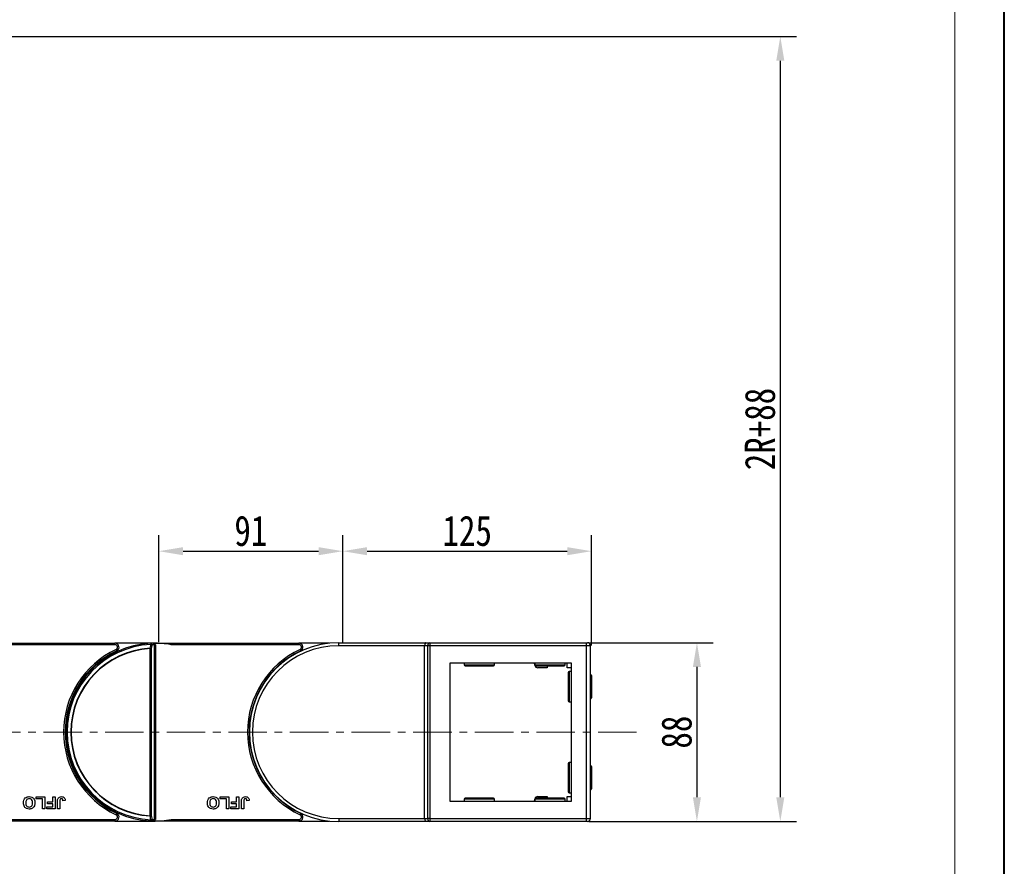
# Model space of a CAD drawing. Header units: millimetres. Extents: x -976 to 1106, y 28 to 1486.
# Tile 43 of 51: x 600 to 1087, y 651 to 1070. Entities that reach past the tile are written whole.
import ezdxf

# ---------------------------------------------------------------- set-up
doc = ezdxf.new("R2010")
doc.units = ezdxf.units.MM
doc.linetypes.add('CENTERX2', pattern=[20.32, 12.7, -2.54, 2.54, -2.54])
doc.styles.get("Standard").update_dxf_attribs({"font": '仿宋_GB2312.ttf', "width": 0.8})
doc.dimstyles.new('ISO-60.1', dxfattribs={"dimtxt": 15, "dimasz": 12, "dimexe": 8, "dimexo": 0.625, "dimgap": 2.5, "dimtad": 1, "dimdsep": 46, "dimtxsty": 'Standard', "dimcen": 2.5, "dimadec": 0, "dimazin": 0, "dimtfac": 1, "dimtmove": 0, "dimatfit": 3, "dimfxl": 0, "dimarcsym": 0})

# ---------------------------------------------------------------- blocks, each defined once
blk = doc.blocks.new('*D3626')
at = {"color": 0, "lineweight": -2}
for p, q in [((759.39, 762.18), (759.39, 815.14)), ((882.41, 760.49), (882.41, 815.14)), ((771.39, 807.14), (870.41, 807.14))]:
    blk.add_line(p, q, dxfattribs=at)
at = {"color": 0, "lineweight": 9}
for points in [[(771.39, 809.14), (771.39, 805.14), (759.39, 807.14)], [(870.41, 809.14), (870.41, 805.14), (882.41, 807.14)]]:
    blk.add_solid(points, dxfattribs=at)
at = {"layer": 'Defpoints', "color": 0, "lineweight": 9}
for p in [(882.41, 807.14), (759.39, 761.56), (882.41, 759.86)]:
    blk.add_point(p, dxfattribs=at)
at = {"color": 0, "lineweight": 9, "insert": (820.9, 817.14), "char_height": 15, "attachment_point": 5}
blk.add_mtext('125', dxfattribs=at)
blk = doc.blocks.new('*D3627')
at = {"color": 0, "lineweight": -2}
for p, q in [((668.39, 762.18), (668.39, 815.14)), ((759.39, 762.18), (759.39, 815.14)), ((680.39, 807.14), (747.39, 807.14))]:
    blk.add_line(p, q, dxfattribs=at)
at = {"color": 0, "lineweight": 9}
for points in [[(680.39, 809.14), (680.39, 805.14), (668.39, 807.14)], [(747.39, 809.14), (747.39, 805.14), (759.39, 807.14)]]:
    blk.add_solid(points, dxfattribs=at)
at = {"layer": 'Defpoints', "color": 0, "lineweight": 9}
for p in [(759.39, 807.14), (668.39, 761.56), (759.39, 761.56)]:
    blk.add_point(p, dxfattribs=at)
at = {"color": 0, "lineweight": 9, "insert": (713.89, 817.14), "char_height": 15, "attachment_point": 5}
blk.add_mtext('91', dxfattribs=at)
blk = doc.blocks.new('*D3628')
at = {"color": 0, "lineweight": -2}
for p, q in [((881.03, 761.86), (942.55, 761.86)), ((934.55, 749.86), (934.55, 685.34)), ((881.03, 673.34), (942.55, 673.34))]:
    blk.add_line(p, q, dxfattribs=at)
at = {"color": 0, "lineweight": 9}
for points in [[(932.55, 749.86), (936.55, 749.86), (934.55, 761.86)], [(932.55, 685.34), (936.55, 685.34), (934.55, 673.34)]]:
    blk.add_solid(points, dxfattribs=at)
at = {"layer": 'Defpoints', "color": 0, "lineweight": 9}
for p in [(880.41, 761.86), (880.41, 673.34), (934.55, 673.34)]:
    blk.add_point(p, dxfattribs=at)
at = {"color": 0, "lineweight": 9, "insert": (924.55, 717.6), "char_height": 15, "attachment_point": 5, "rotation": 90}
blk.add_mtext('88', dxfattribs=at)
blk = doc.blocks.new('*D3629')
at = {"color": 0, "lineweight": -2}
for p, q in [((289.94, 1061.84), (983.8, 1061.84)), ((975.8, 1049.84), (975.8, 685.34)), ((885.55, 673.34), (983.8, 673.34))]:
    blk.add_line(p, q, dxfattribs=at)
at = {"color": 0, "lineweight": 9}
for points in [[(973.8, 1049.84), (977.8, 1049.84), (975.8, 1061.84)], [(973.8, 685.34), (977.8, 685.34), (975.8, 673.34)]]:
    blk.add_solid(points, dxfattribs=at)
at = {"layer": 'Defpoints', "color": 0, "lineweight": 9}
for p in [(289.31, 1061.84), (884.92, 673.34), (975.8, 673.34)]:
    blk.add_point(p, dxfattribs=at)
at = {"color": 0, "lineweight": 9, "insert": (965.8, 867.59), "char_height": 15, "attachment_point": 5, "rotation": 90}
blk.add_mtext('2R+88', dxfattribs=at)

msp = doc.modelspace()

# ---------------------------------------------------------------- linework, layer by layer
at = {"color": 7, "lineweight": 40}
msp.add_line((1086.603, 27.564), (1086.603, 1485.835), dxfattribs=at)
at = {"color": 7, "lineweight": 13}
msp.add_line((1062.053, 52.114), (1062.053, 1461.285), dxfattribs=at)
at = {"color": 7, "linetype": 'Continuous', "lineweight": 25}
for p, q in [((575.72, 761.6), (646.687, 761.6)), ((646.687, 760.85), (583.498, 760.85)), ((646.687, 760.85), (646.687, 761.6)), ((666.409, 761.6), (646.687, 761.6)), ((666.561, 761.007), (665.959, 761.457)), ((666.189, 674.357), (666.189, 760.844)), ((666.409, 761.6), (666.72, 761.6)), ((666.564, 760.85), (666.72, 760.85)), ((666.72, 761.6), (737.687, 761.6)), ((666.72, 761.6), (666.72, 761.599)), ((666.72, 760.85), (666.72, 674.35)), ((737.687, 760.85), (674.498, 760.85)), ((737.687, 760.85), (737.687, 761.6)), ((752.582, 761.6), (737.687, 761.6)), ((757.409, 760.364), (757.409, 761.864)), ((757.409, 761.864), (800.484, 761.864)), ((799.863, 760.364), (757.409, 760.364)), ((799.863, 674.836), (799.863, 760.364)), ((801.424, 760.364), (799.863, 760.364)), ((800.484, 761.864), (802.484, 761.864)), ((801.424, 674.836), (801.424, 760.364)), ((802.484, 760.364), (801.424, 760.364)), ((802.484, 761.864), (802.484, 760.364)), ((802.484, 761.864), (879.863, 761.864)), ((879.863, 760.364), (802.484, 760.364)), ((802.484, 760.364), (802.484, 674.836)), ((879.863, 760.364), (879.863, 761.864)), ((879.863, 761.864), (880.363, 761.864)), ((879.863, 674.836), (879.863, 760.364)), ((881.863, 760.364), (879.863, 760.364)), ((881.863, 674.836), (881.863, 760.364)), ((664.098, 676.239), (664.098, 758.962)), ((664.098, 758.962), (664.629, 758.962)), ((664.629, 758.962), (664.629, 676.239)), ((812.409, 751.864), (872.409, 751.864)), ((812.409, 683.336), (812.409, 751.864)), ((819.363, 751.864), (819.363, 750.864)), ((819.863, 750.364), (833.863, 750.364)), ((834.363, 750.864), (834.363, 751.864)), ((854.377, 750.704), (854.172, 751.864)), ((854.363, 751.864), (854.363, 750.864)), ((854.863, 750.364), (868.863, 750.364)), ((860.509, 750.364), (860.509, 749.464)), ((869.363, 750.864), (869.363, 751.864)), ((870.309, 749.464), (870.309, 751.864)), ((872.409, 751.864), (872.409, 683.336)), ((860.509, 749.464), (855.854, 749.464)), ((872.409, 749.464), (870.309, 749.464)), ((870.909, 747.1), (870.909, 733.1)), ((872.409, 747.6), (871.409, 747.6)), ((881.909, 746.1), (881.863, 746.1)), ((882.409, 745.6), (882.409, 734.6)), ((871.409, 732.6), (872.409, 732.6)), ((881.863, 734.1), (881.909, 734.1)), ((623.019, 724.9), (622.613, 724.9)), ((713.751, 724.9), (713.613, 724.9)), ((622.613, 710.3), (623.019, 710.3)), ((713.613, 710.3), (713.751, 710.3)), ((870.909, 702.1), (870.909, 688.1)), ((872.409, 702.6), (871.409, 702.6)), ((881.909, 701.1), (881.863, 701.1)), ((882.409, 700.6), (882.409, 689.6)), ((871.409, 687.6), (872.409, 687.6)), ((881.863, 689.1), (881.909, 689.1)), ((607.716, 684.6), (607.716, 685.6)), ((607.716, 685.6), (611.947, 685.6)), ((610.793, 684.6), (607.716, 684.6)), ((610.793, 679.6), (610.793, 684.6)), ((611.947, 685.6), (611.947, 679.6)), ((613.331, 682.062), (613.331, 683.062)), ((613.331, 683.062), (615.87, 683.062)), ((615.87, 682.062), (613.331, 682.062)), ((615.87, 683.062), (615.87, 685.6)), ((615.87, 685.6), (617.024, 685.6)), ((615.87, 680.6), (615.87, 682.062)), ((617.024, 685.6), (617.024, 679.6)), ((618.254, 679.6), (618.254, 683.383)), ((619.408, 683.484), (619.408, 679.6)), ((622.1, 683.677), (620.947, 683.6)), ((698.716, 684.6), (698.716, 685.6)), ((698.716, 685.6), (702.947, 685.6)), ((701.793, 684.6), (698.716, 684.6)), ((701.793, 679.6), (701.793, 684.6)), ((702.947, 685.6), (702.947, 679.6)), ((704.331, 683.062), (706.87, 683.062)), ((704.331, 682.062), (704.331, 683.062)), ((706.87, 682.062), (704.331, 682.062)), ((706.87, 683.062), (706.87, 685.6)), ((706.87, 685.6), (708.024, 685.6)), ((706.87, 680.6), (706.87, 682.062)), ((708.024, 685.6), (708.024, 679.6)), ((709.254, 679.6), (709.254, 683.383)), ((710.408, 683.484), (710.408, 679.6)), ((713.1, 683.677), (711.947, 683.6)), ((872.409, 683.336), (812.409, 683.336)), ((819.363, 684.336), (819.363, 683.336)), ((833.863, 684.836), (819.863, 684.836)), ((834.363, 683.336), (834.363, 684.336)), ((854.172, 683.336), (854.377, 684.497)), ((854.363, 684.336), (854.363, 683.336)), ((868.863, 684.836), (854.863, 684.836)), ((855.854, 685.736), (860.509, 685.736)), ((860.509, 685.736), (860.509, 684.836)), ((869.363, 683.336), (869.363, 684.336)), ((870.309, 683.336), (870.309, 685.736)), ((870.309, 685.736), (872.409, 685.736)), ((611.947, 679.6), (610.793, 679.6)), ((612.947, 680.6), (615.87, 680.6)), ((612.947, 679.6), (612.947, 680.6)), ((617.024, 679.6), (612.947, 679.6)), ((619.408, 679.6), (618.254, 679.6)), ((702.947, 679.6), (701.793, 679.6)), ((703.947, 680.6), (706.87, 680.6)), ((703.947, 679.6), (703.947, 680.6)), ((708.024, 679.6), (703.947, 679.6)), ((710.408, 679.6), (709.254, 679.6)), ((646.687, 673.6), (575.72, 673.6)), ((583.498, 674.35), (646.687, 674.35)), ((646.687, 674.35), (646.687, 673.6)), ((646.687, 673.6), (666.409, 673.6)), ((664.629, 676.239), (664.098, 676.239)), ((666.72, 673.6), (666.409, 673.6)), ((666.564, 674.35), (666.72, 674.35)), ((666.72, 673.601), (666.72, 673.6)), ((737.687, 673.6), (666.72, 673.6)), ((674.498, 674.35), (737.687, 674.35)), ((737.687, 674.35), (737.687, 673.6)), ((737.687, 673.6), (752.582, 673.6)), ((757.409, 674.836), (757.409, 673.336)), ((757.409, 674.836), (799.863, 674.836)), ((800.484, 673.336), (757.409, 673.336)), ((799.863, 674.836), (801.424, 674.836)), ((802.484, 673.336), (800.484, 673.336)), ((802.484, 674.836), (801.424, 674.836)), ((802.484, 674.836), (802.484, 673.336)), ((802.484, 674.836), (879.863, 674.836)), ((879.863, 673.336), (802.484, 673.336)), ((879.863, 674.836), (881.863, 674.836)), ((879.863, 673.336), (879.863, 674.836)), ((880.363, 673.336), (879.863, 673.336))]:
    msp.add_line(p, q, dxfattribs=at)
at = {"color": 8, "linetype": 'Continuous', "lineweight": 25}
for p, q in [((819.363, 750.864), (834.363, 750.864)), ((854.363, 750.864), (869.363, 750.864)), ((871.409, 747.6), (871.409, 732.6)), ((881.909, 746.1), (881.909, 734.1)), ((871.409, 702.6), (871.409, 687.6)), ((881.909, 701.1), (881.909, 689.1)), ((834.363, 684.336), (819.363, 684.336)), ((869.363, 684.336), (854.363, 684.336))]:
    msp.add_line(p, q, dxfattribs=at)
at = {"color": 1, "linetype": 'CENTERX2', "lineweight": 13, "ltscale": 1.5}
msp.add_line((904.704, 717.6), (470.718, 717.6), dxfattribs=at)
at = {"color": 7, "linetype": 'Continuous', "lineweight": 25, "flags": 128}
for points in [[(664.429, 761.556), (664.43, 761.545), (664.431, 761.512), (664.434, 761.459), (664.437, 761.386), (664.441, 761.296), (664.446, 761.192), (664.451, 761.077), (664.457, 760.953)], [(647.218, 758.469), (647.28, 758.336), (647.34, 758.209), (647.395, 758.092), (647.444, 757.989), (647.483, 757.904), (647.513, 757.842), (647.531, 757.803), (647.537, 757.79)], [(738.218, 758.469), (738.28, 758.336), (738.34, 758.209), (738.395, 758.092), (738.444, 757.989), (738.483, 757.904), (738.513, 757.842), (738.531, 757.803), (738.537, 757.79)], [(647.218, 676.732), (647.28, 676.864), (647.34, 676.992), (647.395, 677.109), (647.444, 677.212), (647.483, 677.296), (647.513, 677.359), (647.531, 677.398), (647.537, 677.411)], [(738.218, 676.732), (738.28, 676.864), (738.34, 676.992), (738.395, 677.109), (738.444, 677.212), (738.483, 677.296), (738.513, 677.359), (738.531, 677.398), (738.537, 677.411)], [(664.457, 674.247), (664.451, 674.124), (664.446, 674.008), (664.441, 673.904), (664.437, 673.815), (664.434, 673.742), (664.431, 673.689), (664.43, 673.656), (664.429, 673.645)]]:
    msp.add_lwpolyline(points, dxfattribs=at)
at = {"color": 7, "linetype": 'Continuous', "lineweight": 25}
for centre, radius, start, end in [((666.409, 717.6), 44, 92.57859, 267.42141), ((666.409, 717.6), 43.397, 92.57859, 267.42141), ((646.687, 759.6), 2, 295.15349, 90), ((646.687, 759.6), 1.25, 295.15349, 90), ((666.409, 717.6), 44, 91.40525, 92.57859), ((664.321, 760.887), 0.677, 353.16423, 80.7824), ((663.913, 757.914), 3.088, 69.52419, 79.86764), ((666.939, 717.6), 43.25, 90.99361, 92.57859), ((666.409, 717.6), 44, 79.40598, 91.40525), ((665.31, 760.863), 0.88, 358.72936, 42.44498), ((663.202, 760.855), 3.362, 359.92263, 2.59976), ((757.409, 717.6), 44.264, 90, 270), ((757.409, 717.6), 42.764, 90, 270), ((737.687, 759.6), 2, 295.15349, 90), ((737.687, 759.6), 1.25, 295.15349, 90), ((802.749, 760.552), 1.339, 101.42072, 188.05261), ((880.363, 760.364), 1.5, 0, 90), ((666.409, 717.6), 45.15, 115.15349, 244.84651), ((666.409, 717.6), 44.4, 115.15349, 244.84651), ((666.409, 717.6), 41.573, 93.19752, 266.80248), ((666.409, 717.6), 41.426, 93.19752, 266.80248), ((707.836, 761.485), 43.81, 183.1094, 183.30177), ((663.547, 756.056), 3.1, 69.57979, 79.91105), ((757.409, 717.6), 45.15, 115.15349, 244.84651), ((757.409, 717.6), 44.4, 115.15349, 244.84651), ((819.863, 750.864), 0.5, 180, 270), ((833.863, 750.864), 0.5, 270, 0), ((854.863, 750.864), 0.5, 180, 270), ((855.854, 750.964), 1.5, 190, 270), ((868.863, 750.864), 0.5, 270, 0), ((871.409, 747.1), 0.5, 90, 180), ((881.909, 745.6), 0.5, 0, 90), ((871.409, 733.1), 0.5, 180, 270), ((881.909, 734.6), 0.5, 270, 0), ((871.409, 702.1), 0.5, 90, 180), ((881.909, 700.6), 0.5, 0, 90), ((871.409, 688.1), 0.5, 180, 270), ((881.909, 689.6), 0.5, 270, 0), ((819.863, 684.336), 0.5, 90, 180), ((833.863, 684.336), 0.5, 0, 90), ((854.863, 684.336), 0.5, 90, 180), ((855.854, 684.236), 1.5, 90, 170), ((868.863, 684.336), 0.5, 0, 90), ((646.687, 675.6), 2, 270, 64.84651), ((737.687, 675.6), 2, 270, 64.84651), ((646.687, 675.6), 1.25, 270, 64.84651), ((711.659, 673.502), 47.639, 176.70596, 176.88287), ((663.547, 679.144), 3.1, 280.08895, 290.42021), ((664.321, 674.313), 0.677, 279.2176, 6.83577), ((666.409, 717.6), 44, 267.42141, 268.59475), ((663.913, 677.287), 3.088, 280.13236, 290.47581), ((666.939, 717.6), 43.25, 267.42141, 269.00639), ((666.409, 717.6), 44, 268.59475, 280.59402), ((665.31, 674.337), 0.88, 317.55955, 1.26795), ((663.202, 674.346), 3.362, 357.40024, 0.07737), ((737.687, 675.6), 1.25, 270, 64.84651), ((802.749, 674.649), 1.339, 171.94739, 258.57928), ((880.363, 674.836), 1.5, 270, 0)]:
    msp.add_arc(centre, radius, start, end, dxfattribs=at)
for centre, start_param, end_param in [((800.484, 760.364), 0, 1.5707963), ((800.484, 674.836), 1.5707963, 3.1415927)]:
    msp.add_ellipse(centre, major_axis=(0, 1.5), ratio=0.4142136, start_param=start_param, end_param=end_param, dxfattribs=at)
for points, knots in [([(664.09, 759.108), (664.174, 759.53), (664.296, 760.145), (664.418, 760.76), (664.457, 760.953)], [0, 0, 0, 0, 0.68553388, 1, 1, 1, 1]), ([(664.993, 760.806), (664.955, 760.613), (664.833, 759.998), (664.712, 759.383), (664.629, 758.962)], [0, 0, 0, 0, 0.314474, 1, 1, 1, 1]), ([(665.959, 761.457), (665.826, 761.507), (665.622, 761.584), (665.406, 761.586), (665.33, 761.587)], [0, 0, 0, 0, 0.6498593, 1, 1, 1, 1]), ([(666.564, 760.85), (666.506, 760.85), (666.366, 760.849), (666.255, 760.846), (666.189, 760.844)], [0, 0, 0, 0, 0.415674, 1, 1, 1, 1]), ([(666.72, 760.85), (666.718, 760.852), (666.666, 760.904), (666.613, 760.956), (666.561, 761.007)], [0, 0, 0, 0, 0.02453486, 1, 1, 1, 1]), ([(601.408, 682.609), (601.438, 683.052), (601.496, 683.937), (602.196, 685.012), (603.202, 685.602), (603.898, 685.652), (604.246, 685.677)], [0, 0, 0, 0, 0.2805587, 0.5594749, 0.7794167, 1, 1, 1, 1]), ([(604.263, 679.523), (603.816, 679.566), (602.923, 679.651), (601.931, 680.499), (601.464, 681.561), (601.427, 682.259), (601.408, 682.609)], [0, 0, 0, 0, 0.2798264, 0.5586398, 0.7789856, 1, 1, 1, 1]), ([(604.248, 684.677), (603.963, 684.64), (603.393, 684.567), (602.645, 683.774), (602.594, 683.033), (602.562, 682.58)], [0, 0, 0, 0, 0.2799823, 0.559744, 1, 1, 1, 1]), ([(602.562, 682.58), (602.574, 682.297), (602.599, 681.735), (602.961, 681.005), (603.582, 680.58), (604.026, 680.542), (604.248, 680.523)], [0, 0, 0, 0, 0.2810886, 0.5600037, 0.7797054, 1, 1, 1, 1]), ([(604.246, 685.677), (604.69, 685.637), (605.576, 685.557), (606.57, 684.726), (607.043, 683.676), (607.081, 682.983), (607.1, 682.636)], [0, 0, 0, 0, 0.2799336, 0.5587161, 0.7790508, 1, 1, 1, 1]), ([(605.947, 682.597), (605.933, 682.881), (605.906, 683.447), (605.528, 684.169), (604.917, 684.611), (604.471, 684.655), (604.248, 684.677)], [0, 0, 0, 0, 0.281013, 0.5601256, 0.7799535, 1, 1, 1, 1]), ([(604.248, 680.523), (604.534, 680.556), (605.104, 680.622), (605.866, 681.401), (605.916, 682.143), (605.947, 682.597)], [0, 0, 0, 0, 0.2802624, 0.5598765, 1, 1, 1, 1]), ([(607.1, 682.636), (607.092, 682.344), (607.078, 681.821), (606.907, 681.328), (606.832, 681.111)], [0, 0, 0, 0, 0.56016751, 1, 1, 1, 1]), ([(618.254, 683.383), (618.256, 683.599), (618.258, 683.984), (618.346, 684.359), (618.385, 684.523)], [0, 0, 0, 0, 0.5602821, 1, 1, 1, 1]), ([(618.385, 684.523), (618.48, 684.723), (618.668, 685.122), (619.329, 685.606), (619.899, 685.65), (620.247, 685.677)], [0, 0, 0, 0, 0.280121, 0.5603012, 1, 1, 1, 1]), ([(620.173, 684.677), (620.033, 684.668), (619.824, 684.654), (619.594, 684.487), (619.404, 684.113), (619.406, 683.763), (619.408, 683.484)], [0, 0, 0, 0, 0.2494049, 0.3744143, 0.4994392, 1, 1, 1, 1]), ([(620.79, 684.347), (620.75, 684.403), (620.671, 684.515), (620.458, 684.65), (620.281, 684.667), (620.173, 684.677)], [0, 0, 0, 0, 0.2807613, 0.5609148, 1, 1, 1, 1]), ([(620.247, 685.677), (620.54, 685.655), (621.123, 685.612), (621.789, 685.068), (622.066, 684.361), (622.089, 683.905), (622.1, 683.677)], [0, 0, 0, 0, 0.2802466, 0.5584243, 0.7788349, 1, 1, 1, 1]), ([(620.947, 683.6), (620.941, 683.745), (620.93, 684.003), (620.833, 684.242), (620.79, 684.347)], [0, 0, 0, 0, 0.56100274, 1, 1, 1, 1]), ([(692.408, 682.609), (692.438, 683.052), (692.496, 683.937), (693.196, 685.012), (694.202, 685.602), (694.898, 685.652), (695.246, 685.677)], [0, 0, 0, 0, 0.2805611, 0.5594727, 0.7794273, 1, 1, 1, 1]), ([(695.263, 679.523), (694.816, 679.566), (693.923, 679.651), (692.93, 680.499), (692.464, 681.561), (692.427, 682.259), (692.408, 682.609)], [0, 0, 0, 0, 0.2798241, 0.5586449, 0.7789889, 1, 1, 1, 1]), ([(695.248, 684.677), (694.963, 684.64), (694.393, 684.567), (693.645, 683.774), (693.594, 683.033), (693.562, 682.58)], [0, 0, 0, 0, 0.2799784, 0.5597502, 1, 1, 1, 1]), ([(693.562, 682.58), (693.574, 682.297), (693.599, 681.735), (693.961, 681.005), (694.582, 680.58), (695.026, 680.542), (695.248, 680.523)], [0, 0, 0, 0, 0.2810902, 0.5600047, 0.7797059, 1, 1, 1, 1]), ([(695.246, 685.677), (695.69, 685.637), (696.576, 685.557), (697.57, 684.726), (698.043, 683.676), (698.081, 682.983), (698.1, 682.636)], [0, 0, 0, 0, 0.2799438, 0.5587143, 0.7790525, 1, 1, 1, 1]), ([(696.947, 682.597), (696.933, 682.881), (696.906, 683.447), (696.528, 684.169), (695.917, 684.611), (695.471, 684.655), (695.248, 684.677)], [0, 0, 0, 0, 0.281013, 0.5601256, 0.7799535, 1, 1, 1, 1]), ([(695.248, 680.523), (695.534, 680.556), (696.104, 680.622), (696.866, 681.401), (696.916, 682.143), (696.947, 682.597)], [0, 0, 0, 0, 0.2802652, 0.55986797, 1, 1, 1, 1]), ([(698.1, 682.636), (698.092, 682.344), (698.078, 681.821), (697.907, 681.328), (697.832, 681.111)], [0, 0, 0, 0, 0.5601614, 1, 1, 1, 1]), ([(709.254, 683.383), (709.256, 683.599), (709.258, 683.984), (709.346, 684.359), (709.385, 684.523)], [0, 0, 0, 0, 0.5602821, 1, 1, 1, 1]), ([(709.385, 684.523), (709.48, 684.723), (709.668, 685.122), (710.329, 685.606), (710.899, 685.65), (711.247, 685.677)], [0, 0, 0, 0, 0.2801302, 0.5603069, 1, 1, 1, 1]), ([(711.173, 684.677), (711.033, 684.668), (710.824, 684.654), (710.594, 684.487), (710.404, 684.113), (710.406, 683.763), (710.408, 683.484)], [0, 0, 0, 0, 0.2493988, 0.3744341, 0.4994559, 1, 1, 1, 1]), ([(711.79, 684.347), (711.75, 684.403), (711.671, 684.515), (711.458, 684.65), (711.281, 684.667), (711.173, 684.677)], [0, 0, 0, 0, 0.2807274, 0.5609672, 1, 1, 1, 1]), ([(711.247, 685.677), (711.54, 685.655), (712.123, 685.612), (712.789, 685.068), (713.066, 684.361), (713.089, 683.905), (713.1, 683.677)], [0, 0, 0, 0, 0.2802293, 0.5584236, 0.7788356, 1, 1, 1, 1]), ([(711.947, 683.6), (711.941, 683.745), (711.93, 684.003), (711.833, 684.242), (711.79, 684.347)], [0, 0, 0, 0, 0.5609883, 1, 1, 1, 1]), ([(605.527, 679.759), (605.297, 679.681), (604.886, 679.542), (604.453, 679.529), (604.263, 679.523)], [0, 0, 0, 0, 0.5595747, 1, 1, 1, 1]), ([(606.832, 681.111), (606.655, 680.792), (606.338, 680.222), (605.775, 679.9), (605.527, 679.759)], [0, 0, 0, 0, 0.5599601, 1, 1, 1, 1]), ([(696.527, 679.759), (696.297, 679.681), (695.886, 679.542), (695.453, 679.529), (695.263, 679.523)], [0, 0, 0, 0, 0.5595747, 1, 1, 1, 1]), ([(697.832, 681.111), (697.655, 680.792), (697.338, 680.222), (696.775, 679.9), (696.527, 679.759)], [0, 0, 0, 0, 0.5599523, 1, 1, 1, 1]), ([(664.457, 674.247), (664.361, 674.729), (664.239, 675.344), (664.117, 675.959), (664.09, 676.092)], [0, 0, 0, 0, 0.78282512, 1, 1, 1, 1]), ([(664.629, 676.239), (664.712, 675.817), (664.833, 675.202), (664.955, 674.587), (664.993, 674.394)], [0, 0, 0, 0, 0.685541, 1, 1, 1, 1]), ([(665.33, 673.614), (665.496, 673.623), (665.714, 673.635), (665.912, 673.723), (665.959, 673.744)], [0, 0, 0, 0, 0.7596544, 1, 1, 1, 1]), ([(665.959, 673.744), (666.137, 673.856), (666.35, 673.99), (666.531, 674.165), (666.561, 674.193)], [0, 0, 0, 0, 0.8352888, 1, 1, 1, 1]), ([(666.189, 674.357), (666.255, 674.355), (666.366, 674.351), (666.506, 674.351), (666.564, 674.35)], [0, 0, 0, 0, 0.5843269, 1, 1, 1, 1]), ([(666.561, 674.193), (666.613, 674.244), (666.666, 674.296), (666.718, 674.349), (666.72, 674.35)], [0, 0, 0, 0, 0.97546514, 1, 1, 1, 1])]:
    msp.add_open_spline(points, degree=3, knots=knots, dxfattribs=at)

# ---------------------------------------------------------------- dimensions: what is measured, and where the dimension line sits
at = {"color": 5, "lineweight": 9}
for base, p1, p2, text, picture, middle in [((975.796, 673.336), (289.314, 1061.841), (884.924, 673.336), '2R+88', '*D3629', (965.796, 867.589)), ((934.548, 673.336), (880.409, 761.864), (880.409, 673.336), '88', '*D3628', (924.548, 717.6))]:
    dim = msp.add_linear_dim(base=base, p1=p1, p2=p2, angle=90, text=text, dimstyle='ISO-60.1', dxfattribs=at)
    dim.commit()
    dim.dimension.update_dxf_attribs({"geometry": picture, "text_midpoint": middle})
dim = msp.add_linear_dim(base=(759.389, 807.139), p1=(668.389, 761.556), p2=(759.389, 761.556), dimstyle='ISO-60.1', dxfattribs=at)
dim.commit()
dim.dimension.update_dxf_attribs({"geometry": '*D3627', "text_midpoint": (713.889, 817.139)})
dim = msp.add_linear_dim(base=(882.409, 807.139), p1=(759.389, 761.556), p2=(882.409, 759.864), text='125', dimstyle='ISO-60.1', dxfattribs=at)
dim.commit()
dim.dimension.update_dxf_attribs({"geometry": '*D3626', "text_midpoint": (820.899, 817.139)})

doc.saveas('drawing.dxf')
